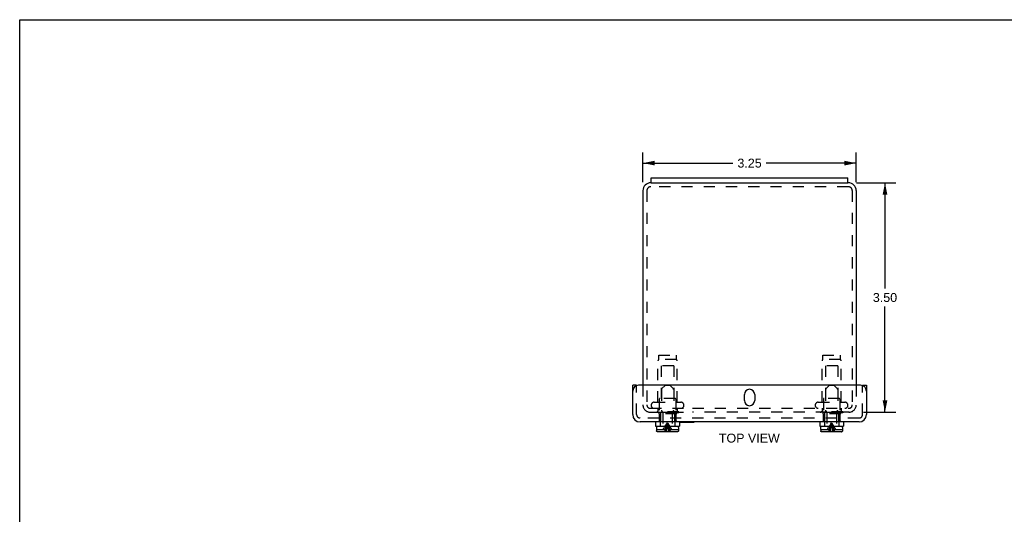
# Model space of a CAD drawing. Header units: inches. Extents: x 0 to 30.8, y 0 to 19.9.
# Tile 2 of 3: x 0 to 15, y 12.4 to 19.9. Entities that reach past the tile are written whole.
import ezdxf

# ---------------------------------------------------------------- set-up
doc = ezdxf.new("R2010")
doc.units = ezdxf.units.IN
doc.header["$LTSCALE"] = 1.694904
doc.header["$MEASUREMENT"] = 0
doc.linetypes.add('HIDDEN', pattern=[0.2, 0.1, -0.1])
doc.layers.get('0').update_dxf_attribs({"linetype": 'CONTINUOUS'})
for name, color, linetype in [('DEFAULT_2', 8, 'HIDDEN'), ('DIMENSIONS', 7, 'CONTINUOUS'), ('DOOR_ASSEMBLY', 7, 'CONTINUOUS')]:
    doc.layers.add(name, color=color, linetype=linetype)
doc.styles.get("Standard").update_dxf_attribs({"font": 'arial.ttf'})
doc.dimstyles.new('DIMSTYLE_2', dxfattribs={"dimtxt": 0.135955, "dimasz": 0.181273, "dimexe": 0.09, "dimexo": 0.07, "dimgap": 0.0375, "dimtad": 0, "dimtih": 1, "dimtoh": 1, "dimzin": 4, "dimdsep": 46, "dimtxsty": 'Standard', "dimblk": '_FILLED', "dimblk1": '_FILLED', "dimblk2": '_FILLED', "dimcen": 0.09, "dimadec": 3, "dimazin": 1, "dimtfac": 1, "dimtdec": 3, "dimtofl": 0, "dimtmove": 0, "dimatfit": 3, "dimldrblk": '_FILLED', "dimfxl": 0, "dimtolj": 1, "dimtzin": 4, "dimarcsym": 0})

# ---------------------------------------------------------------- blocks, each defined once
blk = doc.blocks.new('_FILLED')
at = {"color": 0, "linetype": 'ByBlock'}
blk.add_solid([(0, 0), (-1, 0.2), (-1, -0.2)], dxfattribs=at)
blk = doc.blocks.new('*D9')
at = {"layer": 'DIMENSIONS', "color": 2, "linetype": 'Continuous'}
for p, q in [((9.497, 17.459), (9.497, 17.915)), ((12.747, 17.459), (12.747, 17.915)), ((9.497, 17.752), (10.869, 17.752)), ((12.747, 17.752), (11.375, 17.752))]:
    blk.add_line(p, q, dxfattribs=at)
at = {"layer": 'DIMENSIONS', "color": 2, "linetype": 'Continuous', "xscale": 0.1812731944, "yscale": 0.1812731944, "zscale": 0.1812731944, "rotation": 180}
blk.add_blockref('_FILLED', (9.497, 17.752), dxfattribs=at)
at = {"layer": 'DIMENSIONS', "color": 2, "linetype": 'Continuous', "xscale": 0.1812731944, "yscale": 0.1812731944, "zscale": 0.1812731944}
blk.add_blockref('_FILLED', (12.747, 17.752), dxfattribs=at)
at = {"layer": 'DIMENSIONS', "color": 2, "linetype": 'Continuous', "insert": (11.122, 17.82), "char_height": 0.136, "width": 0.36945, "attachment_point": 2, "line_spacing_factor": 0.9}
blk.add_mtext('3.25', dxfattribs=at)
blk = doc.blocks.new('*D15')
at = {"layer": 'DIMENSIONS', "color": 2, "linetype": 'Continuous'}
for p, q in [((12.754, 17.452), (13.35, 17.452)), ((13.186, 17.452), (13.186, 15.838)), ((13.186, 13.952), (13.186, 15.566)), ((12.859, 13.952), (13.35, 13.952))]:
    blk.add_line(p, q, dxfattribs=at)
at = {"layer": 'DIMENSIONS', "color": 2, "linetype": 'Continuous', "xscale": 0.1812731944, "yscale": 0.1812731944, "zscale": 0.1812731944}
for p, rotation in [((13.186, 17.452), 90), ((13.186, 13.952), 270)]:
    blk.add_blockref('_FILLED', p, dxfattribs=dict(at, rotation=rotation))
at = {"layer": 'DIMENSIONS', "color": 2, "linetype": 'Continuous', "insert": (13.186, 15.77), "char_height": 0.136, "width": 0.36945, "attachment_point": 2, "line_spacing_factor": 0.9}
blk.add_mtext('3.50', dxfattribs=at)

msp = doc.modelspace()

# ---------------------------------------------------------------- linework, layer by layer
at = {"color": 7, "linetype": 'Continuous'}
for p, q in [((0, 0), (0, 19.9401)), ((0, 19.9401), (30.8164, 19.9401)), ((9.6221, 17.4517), (9.6221, 17.5267)), ((9.6221, 17.4517), (12.6221, 17.4517)), ((12.6221, 17.4517), (12.6221, 17.5267))]:
    msp.add_line(p, q, dxfattribs=at)
at = {"color": 3, "linetype": 'Continuous'}
for p, q in [((9.6221, 17.4517), (9.6171, 17.4517)), ((9.6221, 17.5267), (12.6221, 17.5267)), ((12.6271, 17.4517), (12.6221, 17.4517)), ((9.4971, 17.3317), (9.4971, 14.3637)), ((12.7471, 17.3317), (12.7471, 14.3637))]:
    msp.add_line(p, q, dxfattribs=at)
for centre, start, end in [((9.6171, 17.3317), 90, 180), ((12.6271, 17.3317), 0, 90)]:
    msp.add_arc(centre, 0.12, start, end, dxfattribs=at)
at = {"layer": 'DEFAULT_2', "color": 8, "linetype": 'HIDDEN'}
for p, q in [((9.5571, 17.3317), (9.5571, 14.0667)), ((12.6271, 17.3917), (9.6171, 17.3917)), ((12.6871, 17.3317), (12.6871, 14.0667)), ((9.7261, 14.1042), (9.7261, 14.7373)), ((9.7371, 14.7552), (9.7371, 14.8242)), ((9.7371, 14.8242), (10.0071, 14.8242)), ((10.0071, 14.7552), (9.7371, 14.7552)), ((10.0071, 14.7552), (10.0071, 14.8242)), ((10.0181, 14.1042), (10.0181, 14.7373)), ((12.2261, 14.1042), (12.2261, 14.7373)), ((12.2371, 14.8242), (12.5071, 14.8242)), ((12.2371, 14.7552), (12.2371, 14.8242)), ((12.5071, 14.7552), (12.2371, 14.7552)), ((12.5071, 14.7552), (12.5071, 14.8242)), ((12.5181, 14.1042), (12.5181, 14.7373)), ((9.7771, 14.6617), (9.7771, 14.1617)), ((9.9671, 14.6617), (9.7771, 14.6617)), ((9.9671, 14.6617), (9.9671, 14.1617)), ((12.4671, 14.6617), (12.2771, 14.6617)), ((12.2771, 14.6617), (12.2771, 14.1617)), ((12.4671, 14.6617), (12.4671, 14.1617)), ((9.4971, 14.3637), (9.4971, 14.0637)), ((12.7471, 14.3637), (12.7471, 14.0667)), ((9.6684, 14.1042), (10.0759, 14.1042)), ((9.7471, 14.1517), (9.7471, 13.9417)), ((9.9871, 14.1617), (9.7571, 14.1617)), ((9.9971, 14.1517), (9.9971, 13.9417)), ((12.1684, 14.1042), (12.5759, 14.1042)), ((12.2471, 14.1517), (12.2471, 13.9417)), ((12.4871, 14.1617), (12.2571, 14.1617)), ((12.4971, 14.1517), (12.4971, 13.9417)), ((9.5571, 14.0667), (9.5571, 14.0637)), ((9.6091, 14.0117), (10.2533, 14.0117)), ((10.0421, 13.9597), (9.7021, 13.9597)), ((9.7021, 13.9597), (9.7021, 13.9417)), ((9.7261, 14.0117), (9.7261, 13.9697)), ((10.0181, 14.0117), (10.0181, 13.9697)), ((10.0421, 13.9597), (10.0421, 13.9417)), ((10.2534, 14.0117), (12.6351, 14.0117)), ((12.5421, 13.9597), (12.2021, 13.9597)), ((12.2021, 13.9597), (12.2021, 13.9417)), ((12.2261, 14.0117), (12.2261, 13.9697)), ((12.5181, 14.0117), (12.5181, 13.9697)), ((12.5421, 13.9597), (12.5421, 13.9417)), ((9.6091, 13.9517), (10.2533, 13.9517)), ((10.0421, 13.9417), (9.7021, 13.9417)), ((12.6401, 13.9517), (10.2534, 13.9517)), ((12.5421, 13.9417), (12.2021, 13.9417))]:
    msp.add_line(p, q, dxfattribs=at)
for centre, radius, start, end in [((9.6171, 17.3317), 0.06, 90, 180), ((12.6271, 17.3317), 0.06, 0, 90), ((9.7461, 14.7373), 0.02, 116.74368, 180), ((9.9981, 14.7373), 0.02, 0, 63.25632), ((12.2461, 14.7373), 0.02, 116.74368, 180), ((12.4981, 14.7373), 0.02, 0, 63.25632), ((9.6684, 14.0579), 0.0462, 90, 270), ((9.7571, 14.1517), 0.01, 90, 180), ((9.9871, 14.1517), 0.01, 0, 90), ((10.0759, 14.0579), 0.0462, 270, 90), ((12.1684, 14.0579), 0.0462, 90, 270), ((12.2571, 14.1517), 0.01, 90, 180), ((12.4871, 14.1517), 0.01, 0, 90), ((12.5759, 14.0579), 0.0462, 270, 90), ((9.6091, 14.0637), 0.112, 180, 270), ((9.6091, 14.0637), 0.052, 180, 270), ((9.7161, 13.9697), 0.01, 270, 360), ((10.0281, 13.9697), 0.01, 180, 270), ((12.2161, 13.9697), 0.01, 270, 360), ((12.5281, 13.9697), 0.01, 180, 270), ((12.6351, 14.0637), 0.112, 270, 360), ((12.6351, 14.0637), 0.052, 270, 360)]:
    msp.add_arc(centre, radius, start, end, dxfattribs=at)
at = {"layer": 'DOOR_ASSEMBLY', "color": 3, "linetype": 'Continuous'}
for p, q in [((9.3409, 13.9157), (9.3409, 14.3637)), ((12.8134, 14.3637), (9.4309, 14.3637)), ((12.9034, 14.3637), (12.9034, 13.9157)), ((11.044, 14.1293), (11.044, 14.2231)), ((11.2003, 14.2231), (11.2003, 14.1293)), ((12.7914, 13.8037), (9.4529, 13.8037))]:
    msp.add_line(p, q, dxfattribs=at)
at = {"layer": 'DOOR_ASSEMBLY', "color": 7, "linetype": 'Continuous'}
for p, q in [((9.4009, 14.3637), (9.3409, 14.3637)), ((12.8434, 14.3637), (12.9034, 14.3637)), ((9.6911, 13.8037), (9.6911, 13.7412)), ((9.6911, 13.7412), (10.0531, 13.7412)), ((9.7051, 13.7212), (9.7051, 13.6862)), ((9.706, 13.6862), (9.7051, 13.6862)), ((9.706, 13.6862), (9.706, 13.6682)), ((10.0241, 13.7362), (9.7201, 13.7362)), ((9.7991, 13.7412), (9.7991, 13.7362)), ((9.9451, 13.7412), (9.9451, 13.7362)), ((10.0391, 13.6862), (10.0383, 13.6862)), ((10.0383, 13.6862), (10.0383, 13.6682)), ((10.0391, 13.7212), (10.0391, 13.6862)), ((10.0531, 13.8037), (10.0531, 13.7412)), ((10.0531, 13.7997), (10.2789, 13.7997)), ((10.2789, 13.7997), (10.2789, 13.8037)), ((12.1911, 13.8037), (12.1911, 13.7412)), ((12.1911, 13.7412), (12.5531, 13.7412)), ((12.2051, 13.7212), (12.2051, 13.6862)), ((12.206, 13.6862), (12.2051, 13.6862)), ((12.206, 13.6862), (12.206, 13.6682)), ((12.5241, 13.7362), (12.2201, 13.7362)), ((12.2991, 13.7412), (12.2991, 13.7362)), ((12.4451, 13.7412), (12.4451, 13.7362)), ((12.5391, 13.6862), (12.5383, 13.6862)), ((12.5383, 13.6862), (12.5383, 13.6682)), ((12.5391, 13.7212), (12.5391, 13.6862)), ((12.5531, 13.8037), (12.5531, 13.7412)), ((10.0232, 13.6532), (9.721, 13.6532)), ((12.5232, 13.6532), (12.221, 13.6532))]:
    msp.add_line(p, q, dxfattribs=at)
at = {"layer": 'DOOR_ASSEMBLY', "color": 8, "linetype": 'HIDDEN'}
for p, q in [((9.4009, 13.9157), (9.4009, 14.3637)), ((9.7781, 14.296), (9.7781, 13.9824)), ((9.8391, 14.3632), (9.7825, 14.3066)), ((9.8391, 14.3632), (9.9051, 14.3632)), ((9.9051, 14.3632), (9.9618, 14.3066)), ((9.9661, 14.296), (9.9661, 13.9824)), ((12.2781, 14.296), (12.2781, 13.9824)), ((12.3391, 14.3632), (12.2825, 14.3066)), ((12.3391, 14.3632), (12.4051, 14.3632)), ((12.4051, 14.3632), (12.4618, 14.3066)), ((12.4661, 14.296), (12.4661, 13.9824)), ((12.8434, 13.9157), (12.8434, 14.3637)), ((9.7948, 13.9596), (9.7825, 13.9718)), ((9.9495, 13.9596), (9.9618, 13.9718)), ((12.2948, 13.9596), (12.2825, 13.9718)), ((12.4495, 13.9596), (12.4618, 13.9718)), ((12.7914, 13.8637), (9.4529, 13.8637)), ((9.7403, 13.9365), (9.7323, 13.9287)), ((10.012, 13.9287), (9.7323, 13.9287)), ((9.748, 13.944), (9.7403, 13.9364)), ((9.7663, 13.8212), (9.7421, 13.8212)), ((9.7421, 13.8212), (9.7421, 13.8037)), ((9.7457, 13.9287), (9.7457, 13.8212)), ((9.748, 13.9439), (9.7554, 13.9512)), ((9.7554, 13.9512), (9.9889, 13.9512)), ((9.7621, 13.8212), (9.7621, 13.7412)), ((9.7663, 13.9512), (9.7663, 13.8212)), ((9.7991, 13.949), (9.7991, 13.7412)), ((9.9451, 13.949), (9.9451, 13.7412)), ((9.978, 13.9512), (9.978, 13.8212)), ((10.0021, 13.8212), (9.978, 13.8212)), ((9.9821, 13.8212), (9.9821, 13.7412)), ((9.9963, 13.9439), (9.9889, 13.9512)), ((10.004, 13.9364), (9.9963, 13.944)), ((9.9986, 13.9287), (9.9986, 13.8212)), ((10.0021, 13.8212), (10.0021, 13.8037)), ((10.004, 13.9365), (10.012, 13.9287)), ((12.2403, 13.9365), (12.2323, 13.9287)), ((12.512, 13.9287), (12.2323, 13.9287)), ((12.248, 13.944), (12.2403, 13.9364)), ((12.2663, 13.8212), (12.2421, 13.8212)), ((12.2421, 13.8212), (12.2421, 13.8037)), ((12.2457, 13.9287), (12.2457, 13.8212)), ((12.248, 13.9439), (12.2554, 13.9512)), ((12.2554, 13.9512), (12.4889, 13.9512)), ((12.2621, 13.8212), (12.2621, 13.7412)), ((12.2663, 13.9512), (12.2663, 13.8212)), ((12.2991, 13.949), (12.2991, 13.7412)), ((12.4451, 13.949), (12.4451, 13.7412)), ((12.478, 13.9512), (12.478, 13.8212)), ((12.5021, 13.8212), (12.478, 13.8212)), ((12.4821, 13.8212), (12.4821, 13.7412)), ((12.4963, 13.9439), (12.4889, 13.9512)), ((12.504, 13.9364), (12.4963, 13.944)), ((12.4986, 13.9287), (12.4986, 13.8212)), ((12.5021, 13.8212), (12.5021, 13.8037)), ((12.504, 13.9365), (12.512, 13.9287)), ((9.706, 13.6862), (9.8396, 13.6862)), ((9.706, 13.6667), (9.7063, 13.6653)), ((9.7071, 13.6625), (9.7071, 13.6624)), ((9.7077, 13.6611), (9.7077, 13.6611)), ((9.7085, 13.6599), (9.7085, 13.6599)), ((9.7094, 13.6587), (9.7094, 13.6587)), ((9.7104, 13.6576), (9.7104, 13.6576)), ((9.7115, 13.6566), (9.7115, 13.6566)), ((9.7127, 13.6557), (9.7127, 13.6557)), ((9.7139, 13.655), (9.7139, 13.655)), ((9.7153, 13.6543), (9.7153, 13.6543)), ((9.8265, 13.7217), (9.837, 13.7392)), ((9.9047, 13.6862), (10.0383, 13.6862)), ((9.9177, 13.7217), (9.9073, 13.7392)), ((10.029, 13.6543), (10.029, 13.6543)), ((10.0303, 13.655), (10.0304, 13.655)), ((10.0316, 13.6557), (10.0316, 13.6557)), ((10.0328, 13.6566), (10.0328, 13.6566)), ((10.0339, 13.6576), (10.0339, 13.6576)), ((10.0349, 13.6587), (10.0349, 13.6587)), ((10.0358, 13.6599), (10.0358, 13.6599)), ((10.0365, 13.6611), (10.0365, 13.6611)), ((10.0372, 13.6624), (10.0372, 13.6625)), ((12.206, 13.6862), (12.3396, 13.6862)), ((12.206, 13.6667), (12.2063, 13.6653)), ((12.2071, 13.6625), (12.2071, 13.6624)), ((12.2077, 13.6611), (12.2077, 13.6611)), ((12.2085, 13.6599), (12.2085, 13.6599)), ((12.2094, 13.6587), (12.2094, 13.6587)), ((12.2104, 13.6576), (12.2104, 13.6576)), ((12.2115, 13.6566), (12.2115, 13.6566)), ((12.2127, 13.6557), (12.2127, 13.6557)), ((12.2139, 13.655), (12.2139, 13.655)), ((12.2153, 13.6543), (12.2153, 13.6543)), ((12.3265, 13.7217), (12.337, 13.7392)), ((12.4047, 13.6862), (12.5383, 13.6862)), ((12.4177, 13.7217), (12.4073, 13.7392)), ((12.529, 13.6543), (12.529, 13.6543)), ((12.5303, 13.655), (12.5304, 13.655)), ((12.5316, 13.6557), (12.5316, 13.6557)), ((12.5328, 13.6566), (12.5328, 13.6566)), ((12.5339, 13.6576), (12.5339, 13.6576)), ((12.5349, 13.6587), (12.5349, 13.6587)), ((12.5358, 13.6599), (12.5358, 13.6599)), ((12.5365, 13.6611), (12.5365, 13.6611)), ((12.5372, 13.6624), (12.5372, 13.6625)), ((10.0247, 13.6533), (10.0262, 13.6535)), ((12.2196, 13.6533), (12.2196, 13.6533)), ((12.5247, 13.6533), (12.5262, 13.6535))]:
    msp.add_line(p, q, dxfattribs=at)
at = {"layer": 'DOOR_ASSEMBLY', "color": 7, "linetype": 'Continuous'}
for points in [[(9.721, 13.6532), (9.7196, 13.6533), (9.7181, 13.6535), (9.7167, 13.6538), (9.7153, 13.6543), (9.7139, 13.655), (9.7127, 13.6557), (9.7115, 13.6566), (9.7104, 13.6576), (9.7094, 13.6587), (9.7085, 13.6599), (9.7077, 13.6611), (9.7071, 13.6624), (9.7066, 13.6638), (9.7063, 13.6653), (9.706, 13.6667), (9.706, 13.6682)], [(10.0383, 13.6682), (10.0383, 13.6667), (10.038, 13.6653), (10.0377, 13.6638), (10.0372, 13.6625), (10.0365, 13.6611), (10.0358, 13.6599), (10.0349, 13.6587), (10.0339, 13.6576), (10.0328, 13.6566), (10.0316, 13.6557), (10.0304, 13.655), (10.029, 13.6543), (10.0276, 13.6538), (10.0262, 13.6535), (10.0247, 13.6533), (10.0232, 13.6532)], [(12.221, 13.6532), (12.2196, 13.6533), (12.2181, 13.6535), (12.2167, 13.6538), (12.2153, 13.6543), (12.2139, 13.655), (12.2127, 13.6557), (12.2115, 13.6566), (12.2104, 13.6576), (12.2094, 13.6587), (12.2085, 13.6599), (12.2077, 13.6611), (12.2071, 13.6624), (12.2066, 13.6638), (12.2063, 13.6653), (12.206, 13.6667), (12.206, 13.6682)], [(12.5383, 13.6682), (12.5383, 13.6667), (12.538, 13.6653), (12.5377, 13.6638), (12.5372, 13.6625), (12.5365, 13.6611), (12.5358, 13.6599), (12.5349, 13.6587), (12.5339, 13.6576), (12.5328, 13.6566), (12.5316, 13.6557), (12.5304, 13.655), (12.529, 13.6543), (12.5276, 13.6538), (12.5262, 13.6535), (12.5247, 13.6533), (12.5232, 13.6532)]]:
    msp.add_lwpolyline(points, dxfattribs=at)
at = {"layer": 'DOOR_ASSEMBLY', "color": 8, "linetype": 'HIDDEN'}
for points in [[(9.8074, 13.6862), (9.8167, 13.7041), (9.8265, 13.7217)], [(9.8396, 13.6862), (9.8372, 13.681), (9.8348, 13.6757), (9.8324, 13.6703), (9.8299, 13.6647), (9.8275, 13.659), (9.8251, 13.6532)], [(9.8341, 13.6862), (9.8396, 13.7041), (9.8454, 13.7217), (9.8515, 13.7392), (9.858, 13.7564), (9.8649, 13.7734), (9.8721, 13.7902)], [(9.837, 13.7392), (9.8481, 13.7564), (9.8598, 13.7734), (9.8721, 13.7902)], [(9.8445, 13.6532), (9.8482, 13.677), (9.8523, 13.7003), (9.8567, 13.7234), (9.8615, 13.746), (9.8666, 13.7683), (9.8721, 13.7902)], [(9.8556, 13.6532), (9.8579, 13.677), (9.8603, 13.7003), (9.8629, 13.7234)], [(9.8629, 13.7234), (9.8658, 13.746), (9.8689, 13.7683), (9.8721, 13.7902)], [(9.9073, 13.7392), (9.8962, 13.7564), (9.8845, 13.7734), (9.8721, 13.7902)], [(9.9102, 13.6862), (9.9047, 13.7041), (9.8989, 13.7217), (9.8928, 13.7392), (9.8863, 13.7564), (9.8794, 13.7734), (9.8721, 13.7902)], [(9.8876, 13.7234), (9.8828, 13.746), (9.8776, 13.7683), (9.8721, 13.7902)], [(9.8814, 13.7234), (9.8785, 13.746), (9.8754, 13.7683), (9.8721, 13.7902)], [(9.8886, 13.6532), (9.8864, 13.677), (9.884, 13.7003), (9.8814, 13.7234)], [(9.8998, 13.6532), (9.8961, 13.677), (9.892, 13.7003), (9.8876, 13.7234)], [(9.9047, 13.6862), (9.9071, 13.681), (9.9095, 13.6757), (9.9119, 13.6703), (9.9143, 13.6648), (9.9167, 13.659), (9.9191, 13.6532)], [(9.9369, 13.6862), (9.9276, 13.7041), (9.9177, 13.7217)], [(12.3074, 13.6862), (12.3167, 13.7041), (12.3265, 13.7217)], [(12.3396, 13.6862), (12.3372, 13.681), (12.3348, 13.6757), (12.3324, 13.6703), (12.3299, 13.6647), (12.3275, 13.659), (12.3251, 13.6532)], [(12.3341, 13.6862), (12.3396, 13.7041), (12.3454, 13.7217), (12.3515, 13.7392)], [(12.337, 13.7392), (12.3481, 13.7564), (12.3598, 13.7734), (12.3721, 13.7902)], [(12.3445, 13.6532), (12.3482, 13.677), (12.3523, 13.7003), (12.3567, 13.7234), (12.3615, 13.746), (12.3666, 13.7683), (12.3721, 13.7902)], [(12.3515, 13.7392), (12.358, 13.7564), (12.3649, 13.7734), (12.3721, 13.7902)], [(12.3556, 13.6532), (12.3579, 13.677), (12.3603, 13.7003), (12.3629, 13.7234)], [(12.3629, 13.7234), (12.3658, 13.746), (12.3689, 13.7683), (12.3721, 13.7902)], [(12.4073, 13.7392), (12.3962, 13.7564), (12.3845, 13.7734), (12.3721, 13.7902)], [(12.3928, 13.7392), (12.3863, 13.7564), (12.3794, 13.7734), (12.3721, 13.7902)], [(12.3998, 13.6532), (12.3961, 13.677), (12.392, 13.7003), (12.3876, 13.7234), (12.3828, 13.746), (12.3776, 13.7683), (12.3721, 13.7902)], [(12.3814, 13.7234), (12.3785, 13.746), (12.3754, 13.7683), (12.3721, 13.7902)], [(12.3886, 13.6532), (12.3864, 13.677), (12.384, 13.7003), (12.3814, 13.7234)], [(12.4102, 13.6862), (12.4047, 13.7041), (12.3989, 13.7217), (12.3928, 13.7392)], [(12.4047, 13.6862), (12.4071, 13.681), (12.4095, 13.6757), (12.4119, 13.6703), (12.4143, 13.6648), (12.4167, 13.659), (12.4191, 13.6532)], [(12.4369, 13.6862), (12.4276, 13.7041), (12.4177, 13.7217)]]:
    msp.add_lwpolyline(points, dxfattribs=at)
at = {"layer": 'DOOR_ASSEMBLY', "color": 3, "linetype": 'Continuous'}
for centre, radius, start, end in [((9.4309, 14.2737), 0.09, 90, 180), ((11.1221, 14.2231), 0.0781, 0, 180), ((12.8134, 14.2737), 0.09, 0, 90), ((11.1221, 14.1293), 0.0781, 180, 360), ((9.4529, 13.9157), 0.112, 180, 270), ((12.7914, 13.9157), 0.112, 270, 360)]:
    msp.add_arc(centre, radius, start, end, dxfattribs=at)
at = {"layer": 'DOOR_ASSEMBLY', "color": 8, "linetype": 'HIDDEN'}
for centre, radius, start, end in [((9.7931, 14.296), 0.015, 134.99999, 180), ((9.9511, 14.296), 0.015, 0, 45.00001), ((12.2931, 14.296), 0.015, 134.99999, 180), ((12.4511, 14.296), 0.015, 0, 45.00001), ((9.7931, 13.9824), 0.015, 180, 224.99995), ((9.7841, 13.949), 0.015, 0, 44.99994), ((9.9601, 13.949), 0.015, 135.00006, 180), ((9.9511, 13.9824), 0.015, 315.00005, 360), ((12.2931, 13.9824), 0.015, 180, 224.99995), ((12.2841, 13.949), 0.015, 0, 44.99994), ((12.4601, 13.949), 0.015, 135.00006, 180), ((12.4511, 13.9824), 0.015, 315.00005, 360), ((9.4529, 13.9157), 0.052, 180, 270), ((12.7914, 13.9157), 0.052, 270, 360)]:
    msp.add_arc(centre, radius, start, end, dxfattribs=at)
at = {"layer": 'DOOR_ASSEMBLY', "color": 7, "linetype": 'Continuous'}
for centre, start, end in [((9.7201, 13.7212), 90, 180), ((10.0241, 13.7212), 0, 90), ((12.2201, 13.7212), 90, 180), ((12.5241, 13.7212), 0, 90)]:
    msp.add_arc(centre, 0.015, start, end, dxfattribs=at)

# ---------------------------------------------------------------- texts
at = {"layer": 'DIMENSIONS', "color": 2, "linetype": 'Continuous', "insert": (11.1188, 13.6252), "char_height": 0.13595, "width": 0.926414, "attachment_point": 2, "line_spacing_factor": 0.9}
msp.add_mtext('TOP VIEW', dxfattribs=at)

# ---------------------------------------------------------------- dimensions: what is measured, and where the dimension line sits
at = {"layer": 'DIMENSIONS', "color": 2, "linetype": 'Continuous'}
dim = msp.add_linear_dim(base=(12.7471, 17.7523), p1=(9.4971, 17.3886), p2=(12.7471, 17.3886), dimstyle='DIMSTYLE_2', dxfattribs=at)
dim.commit()
dim.dimension.update_dxf_attribs({"geometry": '*D9', "text_midpoint": (11.1225, 17.7515), "dimtype": 160})
dim = msp.add_linear_dim(base=(13.1865, 13.9517), p1=(12.684, 17.4517), p2=(12.789, 13.9517), angle=270, dimstyle='DIMSTYLE_2', dxfattribs=at)
dim.commit()
dim.dimension.update_dxf_attribs({"geometry": '*D15', "text_midpoint": (13.1863, 15.7009), "dimtype": 160})

doc.saveas('drawing.dxf')
